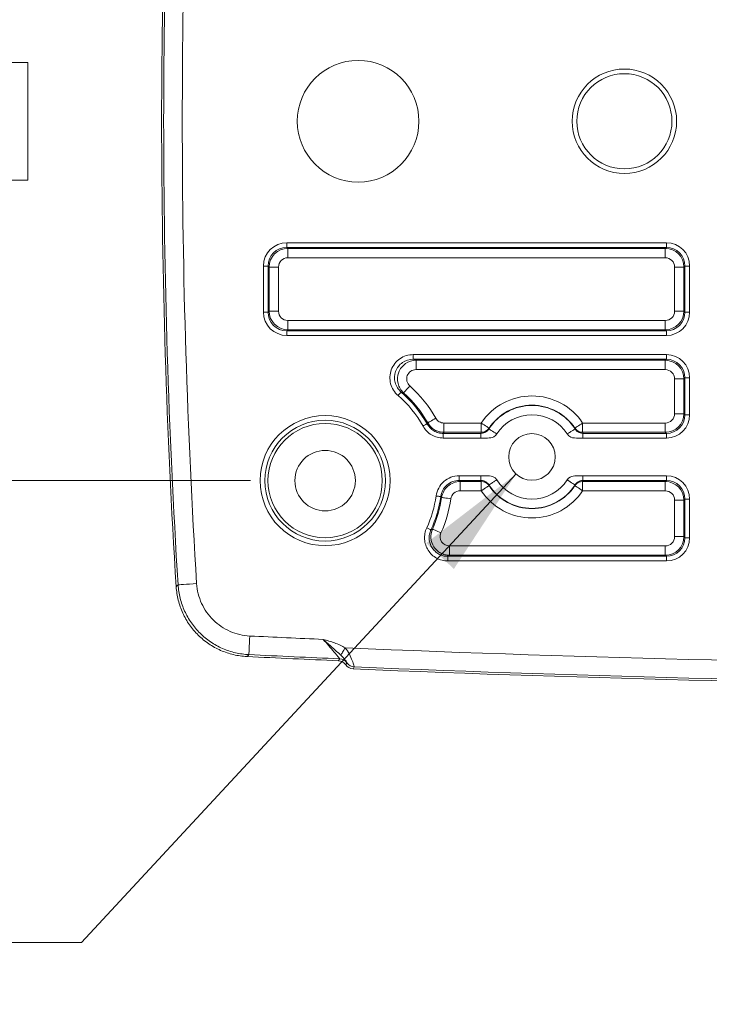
# Model space of a CAD drawing. Header units: millimetres. Extents: x 10 to 272, y 8 to 208.
# Tile 3 of 14: x 66 to 85, y 39 to 65. Entities that reach past the tile are written whole.
import ezdxf

# ---------------------------------------------------------------- set-up
doc = ezdxf.new("R2010")
doc.units = ezdxf.units.MM
doc.styles.add('SLDTEXTSTYLE1', font='TXT', dxfattribs={"width": 0.605})
doc.dimstyles.new('SLDDIMSTYLE1', dxfattribs={"dimtxt": 2.054655, "dimasz": 3, "dimexe": 0, "dimexo": 0.0625, "dimgap": 0.513664, "dimtad": 0, "dimtih": 1, "dimtoh": 1, "dimdec": 1, "dimlfac": 2, "dimrnd": 1e-09, "dimzin": 12, "dimdsep": 46, "dimtxsty": 'SLDTEXTSTYLE1', "dimsah": 1, "dimcen": 0.09, "dimadec": 0, "dimazin": 3, "dimtfac": 1, "dimtdec": 1, "dimtofl": 0, "dimtmove": 0, "dimatfit": 3, "dimfxl": 1, "dimfrac": 2, "dimtolj": 1, "dimtzin": 12, "dimarcsym": 0})
doc.dimstyles.new('SLDDIMSTYLE2', dxfattribs={"dimtxt": 2.054655, "dimasz": 3, "dimexe": 0, "dimexo": 0.0625, "dimgap": 0.513664, "dimtad": 0, "dimtih": 1, "dimtoh": 1, "dimdec": 1, "dimlfac": 2, "dimrnd": 1e-09, "dimzin": 12, "dimdsep": 46, "dimtxsty": 'SLDTEXTSTYLE1', "dimsah": 1, "dimcen": 0, "dimadec": 0, "dimazin": 3, "dimtfac": 1, "dimtdec": 1, "dimtofl": 0, "dimtmove": 0, "dimatfit": 3, "dimfxl": 1, "dimfrac": 2, "dimtolj": 1, "dimtzin": 12, "dimarcsym": 0})
doc.dimstyles.new('SLDDIMSTYLE3', dxfattribs={"dimtxt": 2.054655, "dimasz": 3, "dimexe": 0, "dimexo": 0.0625, "dimgap": 0.513664, "dimtad": 0, "dimtih": 1, "dimtoh": 1, "dimdec": 1, "dimlfac": 2, "dimrnd": 1e-09, "dimzin": 4, "dimdsep": 46, "dimtxsty": 'SLDTEXTSTYLE1', "dimsah": 1, "dimcen": 0.09, "dimadec": 0, "dimazin": 1, "dimtfac": 1, "dimtdec": 1, "dimtofl": 0, "dimtmove": 0, "dimatfit": 3, "dimfxl": 1, "dimfrac": 2, "dimtolj": 1, "dimtzin": 12, "dimarcsym": 0})

# ---------------------------------------------------------------- blocks, each defined once
blk = doc.blocks.new('_D_3')
at = {"color": 7, "linetype": 'Continuous', "lineweight": 0}
for p, q in [((97.631, 60.556), (97.631, 33.758)), ((86.631, 55.551), (86.631, 33.758)), ((78.793, 36.836), (78.088, 36.836)), ((78.088, 36.836), (78.088, 33.68)), ((82.713, 36.836), (83.419, 36.836)), ((83.419, 36.836), (83.419, 33.68)), ((86.631, 35.258), (84.595, 35.258)), ((97.631, 35.258), (86.631, 35.258)), ((78.088, 33.68), (78.793, 33.68)), ((83.419, 33.68), (82.713, 33.68))]:
    blk.add_line(p, q, dxfattribs=at)
for points in [[(86.631, 35.258), (89.631, 34.75), (89.631, 35.766)], [(97.631, 35.258), (94.631, 35.766), (94.631, 34.75)]]:
    blk.add_solid(points, dxfattribs=at)
at = {"color": 7, "linetype": 'Continuous', "lineweight": 0, "char_height": 2.1167, "attachment_point": 1, "style": 'SLDTEXTSTYLE1'}
for s, insert in [('2X', (67.661, 36.409)), ('22.0', (71.895, 36.409)), ('.87', (78.793, 36.409))]:
    blk.add_mtext(s, dxfattribs=dict(at, insert=insert))
blk = doc.blocks.new('_D_5')
at = {"color": 7, "linetype": 'Continuous', "lineweight": 0}
for p, q in [((72.535, 72.191), (56.749, 72.191)), ((58.249, 72.191), (58.249, 64.604)), ((60.365, 64.133), (59.66, 64.133)), ((59.66, 64.133), (59.66, 60.978)), ((65.853, 64.133), (66.559, 64.133)), ((66.559, 64.133), (66.559, 60.978)), ((59.66, 60.978), (60.365, 60.978)), ((66.559, 60.978), (65.853, 60.978)), ((58.249, 52.92), (58.249, 60.508)), ((72.535, 52.92), (56.749, 52.92))]:
    blk.add_line(p, q, dxfattribs=at)
for points in [[(58.249, 72.191), (57.741, 69.191), (58.757, 69.191)], [(58.249, 52.92), (58.757, 55.92), (57.741, 55.92)]]:
    blk.add_solid(points, dxfattribs=at)
at = {"color": 7, "linetype": 'Continuous', "lineweight": 0, "char_height": 2.1167, "attachment_point": 1, "style": 'SLDTEXTSTYLE1'}
for s, insert in [('2X', (49.233, 63.706)), ('38.5', (53.467, 63.706)), ('1.52', (60.365, 63.706))]:
    blk.add_mtext(s, dxfattribs=dict(at, insert=insert))
blk = doc.blocks.new('_D_6')
at = {"color": 7, "linetype": 'Continuous', "lineweight": 0}
for p, q in [((79.66, 53.098), (67.999, 40.537)), ((67.999, 40.537), (63.999, 40.537))]:
    blk.add_line(p, q, dxfattribs=at)
blk.add_solid([(79.66, 53.098), (77.247, 51.245), (77.991, 50.553)], dxfattribs=at)
at = {"color": 7, "linetype": 'Continuous', "lineweight": 0, "insert": (48.476, 41.688), "char_height": 2.11667, "attachment_point": 1, "style": 'SLDTEXTSTYLE1'}
blk.add_mtext('4X M3 X 0.5', dxfattribs=at)

msp = doc.modelspace()

# ---------------------------------------------------------------- linework, layer by layer
at = {"color": 7, "linetype": 'Continuous', "lineweight": 15}
for p, q in [((73.5047, 59.2993), (83.6925, 59.2993)), ((73.5047, 59.2993), (73.5047, 59.1745)), ((83.6925, 59.1745), (73.5047, 59.1745)), ((73.5047, 59.1745), (73.5332, 59.1459)), ((73.5332, 59.1459), (83.664, 59.1459)), ((73.5332, 58.8963), (73.5332, 59.1459)), ((83.664, 59.1459), (83.6925, 59.1745)), ((83.664, 58.8963), (83.664, 59.1459)), ((83.6925, 59.2993), (83.6925, 59.1745)), ((83.664, 58.8963), (73.5332, 58.8963)), ((72.8805, 57.4362), (72.8805, 58.6751)), ((73.0054, 58.6751), (72.8805, 58.6751)), ((73.0054, 58.6751), (73.0054, 57.4362)), ((73.0339, 58.6466), (73.0054, 58.6751)), ((73.0339, 57.4647), (73.0339, 58.6466)), ((73.2836, 58.6466), (73.0339, 58.6466)), ((73.2836, 58.6466), (73.2836, 57.4647)), ((83.9136, 57.4647), (83.9136, 58.6466)), ((84.1633, 58.6466), (83.9136, 58.6466)), ((84.1918, 58.6751), (84.1633, 58.6466)), ((84.1633, 58.6466), (84.1633, 57.4647)), ((84.1918, 57.4362), (84.1918, 58.6751)), ((84.3167, 58.6751), (84.1918, 58.6751)), ((84.3167, 58.6751), (84.3167, 57.4362)), ((73.0054, 57.4362), (72.8805, 57.4362)), ((73.0054, 57.4362), (73.0339, 57.4647)), ((73.2836, 57.4647), (73.0339, 57.4647)), ((84.1633, 57.4647), (83.9136, 57.4647)), ((84.1633, 57.4647), (84.1918, 57.4362)), ((84.3167, 57.4362), (84.1918, 57.4362)), ((73.5332, 56.9654), (73.5332, 57.2151)), ((73.5332, 57.2151), (83.664, 57.2151)), ((83.664, 56.9654), (83.664, 57.2151)), ((73.5332, 56.9654), (73.5047, 56.9369)), ((73.5047, 56.9369), (83.6925, 56.9369)), ((73.5047, 56.9369), (73.5047, 56.812)), ((83.6925, 56.812), (73.5047, 56.812)), ((83.664, 56.9654), (73.5332, 56.9654)), ((83.6925, 56.9369), (83.664, 56.9654)), ((83.6925, 56.9369), (83.6925, 56.812)), ((76.8992, 56.2993), (83.6925, 56.2993)), ((76.8992, 56.2993), (76.8992, 56.1745)), ((83.6925, 56.2993), (83.6925, 56.1745)), ((83.6925, 56.1745), (76.8992, 56.1745)), ((76.9751, 56.1459), (83.664, 56.1459)), ((76.9751, 56.1459), (76.9751, 55.8963)), ((83.664, 56.1459), (83.6925, 56.1745)), ((83.664, 56.1459), (83.664, 55.8963)), ((83.664, 55.8963), (76.9751, 55.8963)), ((83.9136, 54.7147), (83.9136, 55.6466)), ((84.1633, 55.6466), (83.9136, 55.6466)), ((84.1918, 55.6751), (84.1633, 55.6466)), ((84.1633, 55.6466), (84.1633, 54.7147)), ((84.1918, 54.6862), (84.1918, 55.6751)), ((84.3167, 55.6751), (84.1918, 55.6751)), ((84.3167, 55.6751), (84.3167, 54.6862)), ((84.1633, 54.7147), (83.9136, 54.7147)), ((84.1633, 54.7147), (84.1918, 54.6862)), ((84.3167, 54.6862), (84.1918, 54.6862)), ((77.2707, 54.4433), (77.2885, 54.4698)), ((77.7236, 54.4651), (77.7236, 54.2154)), ((77.7236, 54.4651), (78.7252, 54.4651)), ((78.7252, 54.2154), (78.7252, 54.4651)), ((81.446, 54.4651), (81.446, 54.2154)), ((81.446, 54.4651), (83.664, 54.4651)), ((83.664, 54.4651), (83.664, 54.2154)), ((77.7069, 54.1869), (77.7069, 54.062)), ((77.7069, 54.1869), (78.7178, 54.1869)), ((78.7252, 54.2154), (77.7236, 54.2154)), ((83.664, 54.2154), (81.446, 54.2154)), ((81.4534, 54.1869), (83.6925, 54.1869)), ((83.6925, 54.1869), (83.664, 54.2154)), ((83.6925, 54.1869), (83.6925, 54.062)), ((78.7178, 54.062), (77.7069, 54.062)), ((78.8072, 54.062), (78.7178, 54.062)), ((83.6925, 54.062), (81.4534, 54.062)), ((78.1316, 53.0493), (78.7178, 53.0493)), ((78.1316, 52.9245), (78.1316, 53.0493)), ((78.7178, 52.9245), (78.1316, 52.9245)), ((78.1564, 52.8959), (78.7252, 52.8959)), ((78.1564, 52.8959), (78.1564, 52.6463)), ((78.7252, 52.6463), (78.7252, 52.8959)), ((81.3639, 53.0493), (81.4534, 53.0493)), ((81.446, 52.8959), (83.664, 52.8959)), ((81.446, 52.8959), (81.446, 52.6463)), ((81.4534, 53.0493), (83.6925, 53.0493)), ((83.6925, 52.9245), (81.4534, 52.9245)), ((83.664, 52.8959), (83.6925, 52.9245)), ((83.664, 52.8959), (83.664, 52.6463)), ((83.6925, 52.9245), (83.6925, 53.0493)), ((78.7252, 52.6463), (78.1564, 52.6463)), ((83.664, 52.6463), (81.446, 52.6463)), ((83.9136, 51.4183), (83.9136, 52.3966)), ((84.1633, 52.3966), (83.9136, 52.3966)), ((84.1918, 52.4251), (84.1633, 52.3966)), ((84.1633, 52.3966), (84.1633, 51.4183)), ((84.1918, 51.3897), (84.1918, 52.4251)), ((84.1918, 52.4251), (84.3167, 52.4251)), ((84.3167, 52.4251), (84.3167, 51.3897)), ((84.1633, 51.4183), (83.9136, 51.4183)), ((84.1633, 51.4183), (84.1918, 51.3897)), ((84.1918, 51.3897), (84.3167, 51.3897)), ((77.8716, 51.1686), (77.8716, 50.919)), ((77.8716, 51.1686), (83.664, 51.1686)), ((83.664, 51.1686), (83.664, 50.919)), ((77.8272, 50.7656), (77.8272, 50.8904)), ((77.8272, 50.8904), (83.6925, 50.8904)), ((83.6925, 50.7656), (77.8272, 50.7656)), ((83.664, 50.919), (77.8716, 50.919)), ((83.6925, 50.8904), (83.664, 50.919)), ((83.6925, 50.7656), (83.6925, 50.8904)), ((75.1197, 48.0351), (75.1197, 48.0351)), ((75.3157, 47.9261), (75.3157, 47.9261))]:
    msp.add_line(p, q, dxfattribs=at)
at = {"color": 7, "linetype": 'Continuous', "lineweight": 15, "flags": 128}
for points in [[(76.8086, 55.4606), (76.7772, 55.4254), (76.7468, 55.3915), (76.7187, 55.3601), (76.6939, 55.3323), (76.6731, 55.3091), (76.6572, 55.2914), (76.6468, 55.2797), (76.6421, 55.2745)], [(76.5741, 55.2962), (76.5718, 55.2936), (76.5667, 55.2876), (76.559, 55.2786), (76.5488, 55.2668), (76.5367, 55.2526), (76.523, 55.2366), (76.5081, 55.2194), (76.4928, 55.2015)], [(77.2707, 54.4433), (77.2676, 54.4416), (77.2608, 54.4378), (77.2504, 54.432), (77.2368, 54.4244), (77.2205, 54.4153), (77.2021, 54.4051), (77.1822, 54.394), (77.1616, 54.3825)], [(77.5061, 54.5923), (77.465, 54.5691), (77.4253, 54.5468), (77.3886, 54.5262), (77.3561, 54.5079), (77.329, 54.4926), (77.3082, 54.4809), (77.2946, 54.4732), (77.2885, 54.4698)], [(78.7252, 54.4651), (78.7653, 54.4383), (78.8039, 54.4125), (78.8395, 54.3886), (78.8708, 54.3677), (78.8967, 54.3504), (78.9161, 54.3374), (78.9284, 54.3292), (78.933, 54.3262)], [(81.446, 54.4651), (81.4059, 54.4383), (81.3673, 54.4125), (81.3317, 54.3886), (81.3003, 54.3677), (81.2745, 54.3504), (81.255, 54.3374), (81.2428, 54.3292), (81.2382, 54.3262)], [(77.7236, 54.2154), (77.7168, 54.2037), (77.7069, 54.1869)], [(78.7252, 52.6463), (78.7653, 52.6731), (78.8039, 52.6989), (78.8395, 52.7227), (78.8708, 52.7436), (78.8967, 52.7609), (78.9161, 52.7739), (78.9284, 52.7821), (78.933, 52.7852)], [(81.446, 52.6463), (81.4059, 52.6731), (81.3673, 52.6989), (81.3317, 52.7227), (81.3003, 52.7436), (81.2745, 52.7609), (81.255, 52.7739), (81.2428, 52.7821), (81.2382, 52.7852)], [(77.5133, 52.5102), (77.5366, 52.507), (77.5592, 52.5039), (77.58, 52.501), (77.5985, 52.4985), (77.6139, 52.4964), (77.6257, 52.4947), (77.6335, 52.4937), (77.6369, 52.4932)], [(77.9093, 52.4323), (77.8626, 52.4391), (77.8176, 52.4456), (77.7759, 52.4516), (77.739, 52.4569), (77.7082, 52.4614), (77.6846, 52.4648), (77.6691, 52.467), (77.6622, 52.468)], [(77.2612, 51.6528), (77.2826, 51.6429), (77.3032, 51.6333), (77.3223, 51.6244), (77.3392, 51.6165), (77.3534, 51.61), (77.3642, 51.605), (77.3713, 51.6017), (77.3744, 51.6002)], [(77.644, 51.5207), (77.601, 51.5401), (77.5595, 51.5588), (77.5211, 51.5761), (77.4871, 51.5914), (77.4587, 51.6041), (77.437, 51.6139), (77.4227, 51.6203), (77.4163, 51.6232)], [(70.538, 50.0759), (70.5669, 50.1055), (70.5887, 50.1278)], [(70.5887, 50.1278), (70.5998, 50.1285), (70.6291, 50.1303), (70.6758, 50.1332), (70.7379, 50.1371), (70.8131, 50.1418), (70.8987, 50.1471), (70.9914, 50.1529), (71.0877, 50.1589)], [(72.4889, 48.2547), (72.4894, 48.2658), (72.4908, 48.2952), (72.493, 48.3418), (72.496, 48.404), (72.4996, 48.4793), (72.5037, 48.5649), (72.5082, 48.6577), (72.5128, 48.754)], [(74.9552, 48.241), (74.964, 48.2552), (74.9751, 48.2733), (74.9884, 48.2949), (75.0035, 48.3195), (75.0202, 48.3465), (75.038, 48.3755), (75.0567, 48.4058), (75.0757, 48.4367)], [(72.4889, 48.2547), (72.467, 48.2326), (72.4379, 48.2032)], [(74.8921, 48.0915), (74.8973, 48.1), (74.9179, 48.1341), (74.9239, 48.144)], [(75.0879, 47.9826), (75.093, 47.9911), (75.1137, 48.0251), (75.1141, 48.0258), (75.1197, 48.0351)], [(75.3157, 47.9261), (75.3054, 47.9091), (75.2839, 47.8736)]]:
    msp.add_lwpolyline(points, dxfattribs=at)
at = {"color": 7, "linetype": 'Continuous', "lineweight": 15}
for centre, radius in [((75.4206, 62.5557), 1.632), ((82.5656, 62.5557), 1.4014), ((82.5656, 62.5557), 1.2764), ((74.5349, 52.92), 1.7436), ((74.5349, 52.92), 1.6188), ((74.5349, 52.92), 1.5333), ((80.0856, 53.5557), 0.625), ((74.5349, 52.92), 0.8109)]:
    msp.add_circle(centre, radius, dxfattribs=at)
for centre, radius, start, end in [((270.1483, 62.5557), 200, 176.422476, 183.577524), ((270.1483, 62.5557), 199.9462, 176.436426, 183.563574), ((270.1483, 62.5557), 199.4462, 176.436426, 183.563574), ((73.5339, 58.6459), 0.5, 90.07858, 179.92142), ((83.6633, 58.6459), 0.5, 0.07858, 89.92142), ((73.5339, 57.4654), 0.5, 180.07858, 269.92142), ((83.6633, 57.4654), 0.5, 270.07858, 359.92142), ((83.6633, 55.6459), 0.5, 0.07858, 89.92142), ((74.5349, 52.92), 3.4094, 29.37262, 48.17297), ((74.5349, 52.92), 3.0064, 29.1096, 49.36571), ((74.5349, 52.92), 3.1312, 29.1096, 49.36571), ((74.5349, 52.92), 3.1598, 29.37262, 48.17297), ((80.0856, 53.5557), 1.6364, 33.76187, 146.23813), ((80.0856, 53.5557), 1.3793, 33.02662, 146.97338), ((80.0856, 53.5557), 1.3864, 33.76187, 146.23813), ((80.0856, 53.5557), 1.1293, 33.02662, 146.97338), ((83.6633, 54.7154), 0.5, 270.07858, 359.92142), ((78.7254, 54.4653), 0.2498, 269.93934, 326.16796), ((81.4457, 54.4653), 0.2498, 213.83199, 270.0607), ((78.7254, 52.6461), 0.2499, 33.83211, 90.06018), ((80.0856, 53.5557), 1.3793, 213.02662, 326.97338), ((80.0856, 53.5557), 1.1293, 213.02662, 326.97338), ((81.4457, 52.6461), 0.2499, 89.93977, 146.16793), ((83.6633, 52.3959), 0.5, 0.07858, 89.92142), ((80.0856, 53.5557), 1.6364, 213.76187, 326.23813), ((80.0856, 53.5557), 1.3864, 213.76187, 326.23813), ((74.5349, 52.92), 3.0064, 335.07061, 352.16584), ((74.5349, 52.92), 3.1312, 335.07061, 352.16584), ((74.5349, 52.92), 3.1598, 335.76925, 351.776), ((74.5349, 52.92), 3.4094, 335.76925, 351.776), ((83.6633, 51.419), 0.5, 270.07858, 359.92142), ((96.3983, 547.4276), 499.2453, 267.25774, 267.484194), ((96.3983, 547.4276), 499.4462, 267.55316, 269.808675), ((96.3983, 547.4276), 499.799, 267.252192, 267.533822), ((96.3983, 547.4276), 499.7452, 267.25774, 267.537208), ((74.9131, 47.8942), 0.25, 34.29286, 87.52724), ((75.3263, 48.176), 0.25, 214.29298, 267.57294), ((96.3983, 547.4276), 500, 267.579748, 269.783334), ((96.3983, 547.4276), 499.9462, 267.583139, 269.779756)]:
    msp.add_arc(centre, radius, start, end, dxfattribs=at)
for centre, major_axis, ratio, start_param, end_param in [((73.5064, 58.6734), (0.4432, -0.4432), 0.9972647, 2.357564, 3.9256213), ((73.5064, 58.6734), (0.355, -0.355), 0.9959045, 2.357564, 3.9256213), ((83.6908, 58.6734), (-0.4432, -0.4432), 0.9972647, 2.357564, 3.9256213), ((83.6908, 58.6734), (0.355, 0.355), 0.9959045, 5.4991567, 7.0672139), ((73.5339, 58.6459), (0.1773, -0.1773), 0.9972647, 2.357564, 3.9256213), ((83.6633, 58.6459), (-0.1773, -0.1773), 0.9972647, 2.357564, 3.9256213), ((73.5064, 57.4379), (0.4432, 0.4432), 0.9972647, 2.357564, 3.9256213), ((73.5064, 57.4379), (0.355, 0.355), 0.9959045, 2.357564, 3.9256213), ((73.5339, 57.4654), (0.1773, 0.1773), 0.9972647, 2.357564, 3.9256213), ((83.6633, 57.4654), (-0.1773, 0.1773), 0.9972647, 2.357564, 3.9256213), ((83.6908, 57.4379), (-0.4432, 0.4432), 0.9972647, 2.357564, 3.9256213), ((83.6908, 57.4379), (0.355, -0.355), 0.9959045, 5.4991567, 7.0672139), ((83.6908, 55.6734), (-0.4432, -0.4432), 0.9972647, 2.357564, 3.9256213), ((83.6908, 55.6734), (0.355, 0.355), 0.9959045, 5.4991567, 7.0672139), ((83.6633, 55.6459), (-0.1773, -0.1773), 0.9972647, 2.357564, 3.9256213), ((83.6633, 54.7154), (-0.1773, 0.1773), 0.9972647, 2.357564, 3.9256213), ((83.6908, 54.6879), (-0.4432, 0.4432), 0.9972647, 2.357564, 3.9256213), ((83.6908, 54.6879), (0.355, -0.355), 0.9959045, 5.4991567, 7.0672139), ((80.0856, 53.8056), (0, 1.4999), 0.9429048, 1.2940164, 1.3137453), ((80.0856, 53.8056), (0, 1.4999), 0.9429048, 4.96944, 4.989169), ((80.0856, 53.3058), (0, 1.4999), 0.9429048, 1.8278474, 1.8475763), ((80.0856, 53.3058), (0, 1.4999), 0.9429048, 4.435609, 4.4553379), ((83.6908, 52.4234), (-0.4432, -0.4432), 0.9972647, 2.357564, 3.9256213), ((83.6908, 52.4234), (0.355, 0.355), 0.9959045, 5.4991567, 7.0672139), ((83.6633, 52.3959), (-0.1773, -0.1773), 0.9972647, 2.357564, 3.9256213), ((83.6633, 51.419), (-0.1773, 0.1773), 0.9972647, 2.357564, 3.9256213), ((83.6908, 51.3914), (-0.4432, 0.4432), 0.9972647, 2.357564, 3.9256213), ((83.6908, 51.3914), (0.355, -0.355), 0.9959045, 5.4991567, 7.0672139)]:
    msp.add_ellipse(centre, major_axis=major_axis, ratio=ratio, start_param=start_param, end_param=end_param, dxfattribs=at)
for points, knots in [([(76.4928, 55.2015), (76.4442, 55.2432), (76.4025, 55.2916), (76.3352, 55.3987), (76.3094, 55.458), (76.2611, 55.6411), (76.2673, 55.7749), (76.3551, 56.0116), (76.4371, 56.1167), (76.5938, 56.2245), (76.6512, 56.2523), (76.7729, 56.2898), (76.8353, 56.2993), (76.8992, 56.2993)], [0, 0, 0, 0, 0.125, 0.125, 0.25, 0.25, 0.5, 0.5, 0.75, 0.75, 0.875, 0.875, 1, 1, 1, 1]), ([(76.8992, 56.1745), (76.7967, 56.1746), (76.6962, 56.1439), (76.5283, 56.0293), (76.4623, 55.9452), (76.3919, 55.7554), (76.3872, 55.648), (76.4396, 55.4525), (76.4961, 55.3629), (76.5741, 55.2962)], [0, 0, 0, 0, 0.25, 0.25, 0.5, 0.5, 0.75, 0.75, 1, 1, 1, 1]), ([(76.6421, 55.2745), (76.5671, 55.3421), (76.5144, 55.4312), (76.4674, 55.6258), (76.4742, 55.7309), (76.5453, 55.9174), (76.6106, 56.0006), (76.7749, 56.1141), (76.8741, 56.1455), (76.9751, 56.1459)], [0, 0, 0, 0, 0.25, 0.25, 0.5, 0.5, 0.75, 0.75, 1, 1, 1, 1]), ([(76.9751, 55.8963), (76.9244, 55.8963), (76.8744, 55.8808), (76.7916, 55.8243), (76.7587, 55.7828), (76.723, 55.6892), (76.7198, 55.6365), (76.744, 55.539), (76.7708, 55.4944), (76.8086, 55.4606)], [0, 0, 0, 0, 0.25, 0.25, 0.5, 0.5, 0.75, 0.75, 1, 1, 1, 1]), ([(77.2707, 54.4433), (77.314, 54.3653), (77.3781, 54.3001), (77.492, 54.2333), (77.5333, 54.2159), (77.6186, 54.1927), (77.6623, 54.1868), (77.7069, 54.1869)], [0, 0, 0, 0, 0.5, 0.5, 0.75, 0.75, 1, 1, 1, 1]), ([(77.7236, 54.2154), (77.6792, 54.2154), (77.6358, 54.2213), (77.5508, 54.2443), (77.5096, 54.2616), (77.3962, 54.3279), (77.3321, 54.3924), (77.2885, 54.4698)], [0, 0, 0, 0, 0.25, 0.25, 0.5, 0.5, 1, 1, 1, 1]), ([(77.5061, 54.5923), (77.5279, 54.5535), (77.5599, 54.5213), (77.6355, 54.4771), (77.6792, 54.4651), (77.7236, 54.4651)], [0, 0, 0, 0, 0.5, 0.5, 1, 1, 1, 1]), ([(77.7069, 54.062), (77.6511, 54.062), (77.5966, 54.0694), (77.49, 54.0983), (77.4383, 54.1201), (77.3434, 54.1758), (77.299, 54.2106), (77.222, 54.2893), (77.1887, 54.3338), (77.1616, 54.3825)], [0, 0, 0, 0, 0.25, 0.25, 0.5, 0.5, 0.75, 0.75, 1, 1, 1, 1]), ([(78.9292, 54.3074), (78.9015, 54.2647), (78.8773, 54.245), (78.8151, 54.2053), (78.7736, 54.1869), (78.7178, 54.1869)], [0, 0, 0, 0, 0.5, 0.5, 1, 1, 1, 1]), ([(78.7178, 54.062), (78.7178, 54.0937), (78.7178, 54.1251), (78.7178, 54.171), (78.7178, 54.1852), (78.7178, 54.1869)], [0, 0, 0, 0, 0.5, 0.5, 1, 1, 1, 1]), ([(78.8068, 54.0609), (78.8681, 54.0599), (78.9252, 54.0595), (79.0382, 54.0786), (79.0932, 54.1011), (79.1387, 54.1712)], [0, 0, 0, 0, 0.5, 0.5, 1, 1, 1, 1]), ([(78.9292, 54.3074), (78.9301, 54.3068), (78.9531, 54.2918), (79.0305, 54.2415), (79.0845, 54.2064), (79.1387, 54.1712)], [0, 0, 0, 0, 0.5, 0.5, 1, 1, 1, 1]), ([(81.242, 54.3074), (81.2416, 54.3071), (81.2367, 54.304), (81.2158, 54.2904), (81.1997, 54.2799), (81.159, 54.2534), (81.1344, 54.2375), (81.0833, 54.2042), (81.0569, 54.1871), (81.0324, 54.1712)], [0, 0, 0, 0, 0.25, 0.25, 0.5, 0.5, 0.75, 0.75, 1, 1, 1, 1]), ([(81.0324, 54.1712), (81.0884, 54.0851), (81.1584, 54.0709), (81.2977, 54.0575), (81.3703, 54.0619), (81.4505, 54.062)], [0, 0, 0, 0, 0.5, 0.5, 1, 1, 1, 1]), ([(81.4534, 54.1869), (81.3976, 54.1869), (81.356, 54.2053), (81.2938, 54.245), (81.2697, 54.2647), (81.242, 54.3074)], [0, 0, 0, 0, 0.5, 0.5, 1, 1, 1, 1]), ([(81.4534, 54.1869), (81.4534, 54.1852), (81.4534, 54.171), (81.4534, 54.1251), (81.4534, 54.0937), (81.4534, 54.062)], [0, 0, 0, 0, 0.5, 0.5, 1, 1, 1, 1]), ([(77.5133, 52.5102), (77.5235, 52.5848), (77.5468, 52.6558), (77.618, 52.7878), (77.6649, 52.8464), (77.8341, 52.9939), (77.981, 53.0493), (78.1316, 53.0493)], [0, 0, 0, 0, 0.25, 0.25, 0.5, 0.5, 1, 1, 1, 1]), ([(78.1316, 52.9245), (78.0111, 52.9245), (77.8935, 52.8803), (77.7582, 52.7623), (77.7206, 52.7153), (77.6637, 52.6097), (77.6451, 52.5529), (77.6369, 52.4932)], [0, 0, 0, 0, 0.5, 0.5, 0.75, 0.75, 1, 1, 1, 1]), ([(77.6622, 52.468), (77.6708, 52.5273), (77.6897, 52.5836), (77.7471, 52.6884), (77.7846, 52.7349), (77.9197, 52.8519), (78.0366, 52.8958), (78.1564, 52.8959)], [0, 0, 0, 0, 0.25, 0.25, 0.5, 0.5, 1, 1, 1, 1]), ([(78.1316, 52.9245), (78.1363, 52.9191), (78.1409, 52.9137), (78.1456, 52.9083), (78.1492, 52.9042), (78.1528, 52.9), (78.1564, 52.8959)], [0.0002374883, 0.0002374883, 0.0002374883, 0.0002374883, 0.0008541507, 0.0008541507, 0.0008541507, 0.0013293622, 0.0013293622, 0.0013293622, 0.0013293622]), ([(78.7178, 52.9245), (78.7178, 52.9261), (78.7178, 52.9403), (78.7178, 52.9862), (78.7178, 53.0176), (78.7178, 53.0493)], [0, 0, 0, 0, 0.5, 0.5, 1, 1, 1, 1]), ([(78.7178, 52.9245), (78.7736, 52.9244), (78.8151, 52.906), (78.8773, 52.8663), (78.9015, 52.8466), (78.9292, 52.8039)], [0, 0, 0, 0, 0.5, 0.5, 1, 1, 1, 1]), ([(79.1387, 52.9401), (79.0828, 53.0262), (79.0128, 53.0405), (78.8735, 53.0538), (78.8009, 53.0494), (78.7206, 53.0493)], [0, 0, 0, 0, 0.5, 0.5, 1, 1, 1, 1]), ([(78.9292, 52.8039), (78.9296, 52.8042), (78.9345, 52.8074), (78.9554, 52.8209), (78.9714, 52.8314), (79.0122, 52.8579), (79.0368, 52.8739), (79.0879, 52.9071), (79.1143, 52.9242), (79.1387, 52.9401)], [0, 0, 0, 0, 0.25, 0.25, 0.5, 0.5, 0.75, 0.75, 1, 1, 1, 1]), ([(81.3644, 53.0504), (81.3031, 53.0514), (81.2459, 53.0518), (81.133, 53.0327), (81.078, 53.0103), (81.0324, 52.9401)], [0, 0, 0, 0, 0.5, 0.5, 1, 1, 1, 1]), ([(81.242, 52.8039), (81.2411, 52.8045), (81.2181, 52.8195), (81.1406, 52.8698), (81.0867, 52.9049), (81.0324, 52.9401)], [0, 0, 0, 0, 0.5, 0.5, 1, 1, 1, 1]), ([(81.242, 52.8039), (81.2697, 52.8466), (81.2938, 52.8663), (81.356, 52.906), (81.3976, 52.9244), (81.4534, 52.9245)], [0, 0, 0, 0, 0.5, 0.5, 1, 1, 1, 1]), ([(81.4534, 53.0493), (81.4534, 53.0176), (81.4534, 52.9862), (81.4534, 52.9403), (81.4534, 52.9261), (81.4534, 52.9245)], [0, 0, 0, 0, 0.5, 0.5, 1, 1, 1, 1]), ([(78.1564, 52.6463), (78.0965, 52.6463), (78.038, 52.6244), (77.9479, 52.5463), (77.9179, 52.4916), (77.9093, 52.4323)], [0, 0, 0, 0, 0.5, 0.5, 1, 1, 1, 1]), ([(77.8272, 50.7656), (77.7745, 50.7656), (77.723, 50.7721), (77.622, 50.7978), (77.5725, 50.8173), (77.4814, 50.8671), (77.4384, 50.8981), (77.3621, 50.9693), (77.3289, 51.0092), (77.2723, 51.0979), (77.25, 51.1451), (77.2176, 51.2441), (77.2075, 51.2963), (77.2007, 51.3999), (77.2039, 51.4528), (77.2232, 51.5555), (77.239, 51.605), (77.2612, 51.6528)], [0, 0, 0, 0, 0.125, 0.125, 0.25, 0.25, 0.375, 0.375, 0.5, 0.5, 0.625, 0.625, 0.75, 0.75, 0.875, 0.875, 1, 1, 1, 1]), ([(77.3744, 51.6002), (77.3566, 51.562), (77.3439, 51.5223), (77.3283, 51.4401), (77.3257, 51.3978), (77.331, 51.3148), (77.3391, 51.273), (77.365, 51.1938), (77.3828, 51.156), (77.4281, 51.085), (77.4547, 51.0531), (77.5158, 50.9961), (77.5503, 50.9713), (77.6233, 50.9315), (77.6629, 50.916), (77.7438, 50.8955), (77.785, 50.8904), (77.8272, 50.8904)], [0, 0, 0, 0, 0.125, 0.125, 0.25, 0.25, 0.375, 0.375, 0.5, 0.5, 0.625, 0.625, 0.75, 0.75, 0.875, 0.875, 1, 1, 1, 1]), ([(77.8716, 50.919), (77.8298, 50.919), (77.7889, 50.9243), (77.7088, 50.9448), (77.6695, 50.9602), (77.5971, 50.9997), (77.5629, 51.0243), (77.5022, 51.0807), (77.4756, 51.1123), (77.4076, 51.2174), (77.3805, 51.2983), (77.3679, 51.4629), (77.3822, 51.5469), (77.4163, 51.6232)], [0, 0, 0, 0, 0.125, 0.125, 0.25, 0.25, 0.375, 0.375, 0.5, 0.5, 0.75, 0.75, 1, 1, 1, 1]), ([(77.3744, 51.6002), (77.3805, 51.6035), (77.3866, 51.6069), (77.3927, 51.6102), (77.4006, 51.6145), (77.4085, 51.6189), (77.4163, 51.6232)], [0.0002378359, 0.0002378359, 0.0002378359, 0.0002378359, 0.0007138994, 0.0007138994, 0.0007138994, 0.0013312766, 0.0013312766, 0.0013312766, 0.0013312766]), ([(77.644, 51.5207), (77.6096, 51.4443), (77.6165, 51.3526), (77.7072, 51.2124), (77.7879, 51.1686), (77.8716, 51.1686)], [0, 0, 0, 0, 0.5, 0.5, 1, 1, 1, 1]), ([(77.8716, 50.919), (77.8633, 50.9136), (77.855, 50.9082), (77.8466, 50.9028), (77.8402, 50.8987), (77.8337, 50.8946), (77.8272, 50.8904)], [0.0004760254, 0.0004760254, 0.0004760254, 0.0004760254, 0.0010939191, 0.0010939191, 0.0010939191, 0.0015703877, 0.0015703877, 0.0015703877, 0.0015703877]), ([(72.4379, 48.2032), (72.3153, 48.2091), (72.1951, 48.2261), (71.9594, 48.2814), (71.8431, 48.32), (71.6192, 48.4181), (71.5131, 48.4767), (71.3125, 48.6125), (71.2171, 48.6907), (71.0435, 48.8617), (70.9654, 48.9541), (70.8262, 49.1529), (70.7648, 49.2602), (70.664, 49.4813), (70.624, 49.5955), (70.5647, 49.8313), (70.5457, 49.9533), (70.538, 50.0759)], [0, 0, 0, 0, 0.125, 0.125, 0.25, 0.25, 0.375, 0.375, 0.5, 0.5, 0.625, 0.625, 0.75, 0.75, 0.875, 0.875, 1, 1, 1, 1]), ([(72.4889, 48.2547), (72.3662, 48.2606), (72.246, 48.2776), (72.0103, 48.3328), (71.8939, 48.3715), (71.6699, 48.4696), (71.5639, 48.5283), (71.3632, 48.6641), (71.2678, 48.7423), (71.0942, 48.9133), (71.0161, 49.0058), (70.8769, 49.2046), (70.8155, 49.312), (70.7147, 49.5331), (70.6746, 49.6473), (70.6154, 49.8832), (70.5963, 50.0052), (70.5887, 50.1278)], [0, 0, 0, 0, 0.125, 0.125, 0.25, 0.25, 0.375, 0.375, 0.5, 0.5, 0.625, 0.625, 0.75, 0.75, 0.875, 0.875, 1, 1, 1, 1]), ([(71.0877, 50.1589), (71.0934, 50.067), (71.1077, 49.9754), (71.1521, 49.7985), (71.1821, 49.7128), (71.2577, 49.547), (71.3037, 49.4664), (71.4081, 49.3173), (71.4667, 49.248), (71.5969, 49.1197), (71.6685, 49.0611), (71.819, 48.9592), (71.8986, 48.9152), (72.0665, 48.8416), (72.1538, 48.8126), (72.3306, 48.7712), (72.4208, 48.7584), (72.5128, 48.754)], [0, 0, 0, 0, 0.125, 0.125, 0.25, 0.25, 0.375, 0.375, 0.5, 0.5, 0.625, 0.625, 0.75, 0.75, 0.875, 0.875, 1, 1, 1, 1]), ([(75.0757, 48.4367), (74.985, 48.4925), (74.8872, 48.5328), (74.6872, 48.6035), (74.5852, 48.6335), (74.4839, 48.6635)], [0, 0, 0, 0, 0.5, 0.5, 1, 1, 1, 1]), ([(74.9239, 48.144), (74.9251, 48.1453), (74.9088, 48.1665), (74.8678, 48.2167), (74.8511, 48.2367), (74.8145, 48.2803), (74.7946, 48.3039), (74.7303, 48.3794), (74.6833, 48.4341), (74.5851, 48.5476), (74.535, 48.6052), (74.4839, 48.6635)], [0, 0, 0, 0, 0.25, 0.25, 0.375, 0.375, 0.5, 0.5, 0.75, 0.75, 1, 1, 1, 1]), ([(74.9552, 48.241), (74.9185, 48.2748), (74.8809, 48.308), (74.8044, 48.376), (74.7654, 48.4108), (74.6467, 48.5172), (74.5652, 48.5906), (74.4839, 48.6635)], [0, 0, 0, 0, 0.25, 0.25, 0.5, 0.5, 1, 1, 1, 1]), ([(75.0757, 48.4367), (75.1203, 48.3824), (75.1566, 48.3235), (75.2184, 48.2043), (75.2425, 48.1464), (75.2806, 48.0451), (75.2942, 48.0026), (75.3119, 47.9439), (75.3161, 47.9274), (75.3157, 47.9261)], [0, 0, 0, 0, 0.25, 0.25, 0.5, 0.5, 0.75, 0.75, 1, 1, 1, 1]), ([(75.1197, 48.0351), (75.1205, 48.0364), (75.1067, 48.0626), (75.0638, 48.123), (75.0459, 48.1461), (75.0043, 48.1934), (74.9808, 48.2174), (74.9552, 48.241)], [0, 0, 0, 0, 0.5, 0.5, 0.75, 0.75, 1, 1, 1, 1])]:
    msp.add_open_spline(points, degree=3, knots=knots, dxfattribs=at)
for points in [[(76.8992, 56.1745), (76.9249, 56.1649), (76.9502, 56.1554), (76.9751, 56.1459)], [(76.6421, 55.2745), (76.6198, 55.2818), (76.5971, 55.289), (76.5741, 55.2962)], [(78.933, 54.3262), (78.9317, 54.3199), (78.9304, 54.3137), (78.9292, 54.3074)], [(81.242, 54.3074), (81.2408, 54.3137), (81.2395, 54.3199), (81.2382, 54.3262)], [(78.9292, 52.8039), (78.9304, 52.7977), (78.9317, 52.7914), (78.933, 52.7852)], [(81.2382, 52.7852), (81.2395, 52.7914), (81.2408, 52.7977), (81.242, 52.8039)], [(77.6622, 52.468), (77.6538, 52.4764), (77.6454, 52.4848), (77.6369, 52.4932)], [(75.0879, 47.9826), (75.0443, 48.0465), (74.9702, 48.0881), (74.8921, 48.0915)], [(75.2839, 47.8736), (75.2058, 47.8769), (75.1319, 47.918), (75.0879, 47.9826)]]:
    msp.add_open_spline(points, degree=3, dxfattribs=at)

# ---------------------------------------------------------------- dimensions: what is measured, and where the dimension line sits
at = {"color": 7, "linetype": 'Continuous', "lineweight": 0}
dim = msp.add_linear_dim(base=(58.2487, 72.1913), p1=(74.5349, 52.92), p2=(74.5349, 72.1913), angle=90, text='2X <>', dimstyle='SLDDIMSTYLE1', dxfattribs=at)
dim.commit()
dim.dimension.update_dxf_attribs({"geometry": '_D_5', "text_midpoint": (58.2487, 62.5557), "dimtype": 160})
dim = msp.add_linear_dim(base=(97.6306, 35.2581), p1=(86.6306, 57.5507), p2=(97.6306, 62.5557), text='2X <>', dimstyle='SLDDIMSTYLE3', dxfattribs=at)
dim.commit()
dim.dimension.update_dxf_attribs({"geometry": '_D_3', "text_midpoint": (75.8928, 35.2581), "dimtype": 160})
dim = msp.add_diameter_dim_2p(p1=(80.5108, 54.0137), p2=(79.6603, 53.0976), text='4X M3 X 0.5', dimstyle='SLDDIMSTYLE2', override={"dimpost": '<>'}, dxfattribs=at)
dim.commit()
dim.dimension.update_dxf_attribs({"geometry": '_D_6', "text_midpoint": (56.2374, 40.5372), "dimtype": 163})

doc.saveas('drawing.dxf')
